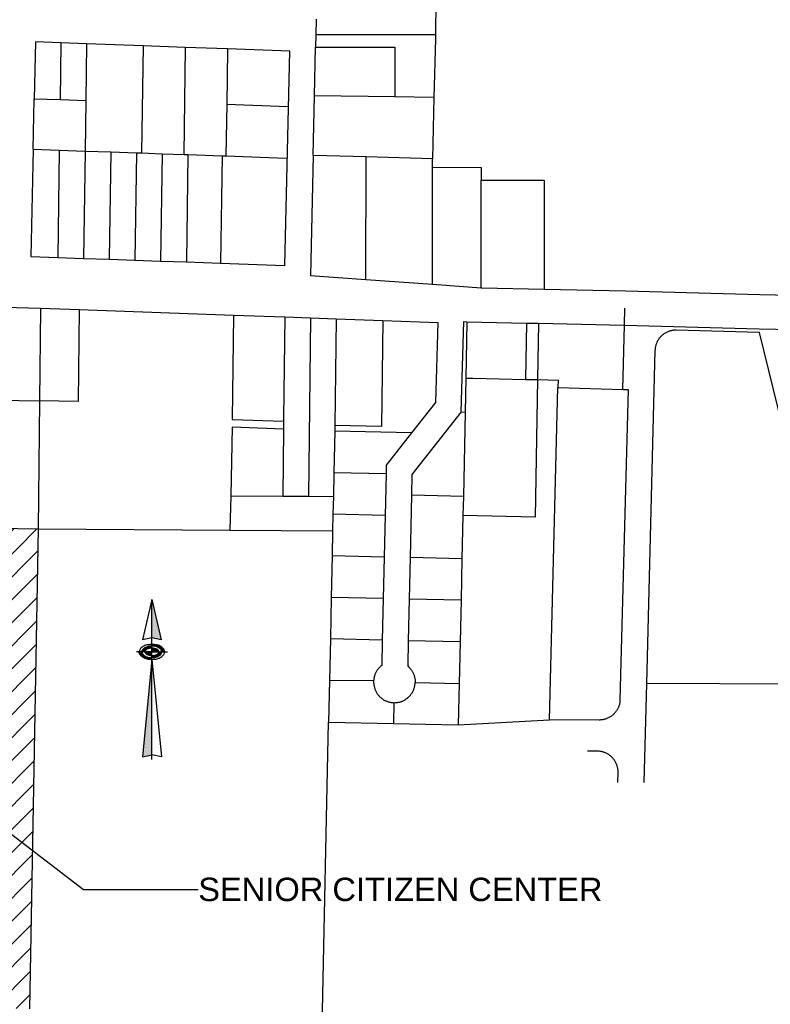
# Model space of a CAD drawing. Header units: feet. Extents: x 1348695 to 1391571, y 443146 to 661817.
# Tile 27 of 58: x 1371114 to 1372560, y 640807 to 642703. Entities that reach past the tile are written whole.
import ezdxf

# ---------------------------------------------------------------- set-up
doc = ezdxf.new("R2010")
doc.units = ezdxf.units.FT
doc.header["$MEASUREMENT"] = 0
doc.layers.add('eatpar', color=32, linetype='Continuous')
doc.layers.add('junk', color=1, linetype='Continuous')
doc.styles.get("Standard").update_dxf_attribs({"font": 'arial.ttf'})
doc.dimstyles.get("Standard").update_dxf_attribs({"dimtxt": 0.18, "dimasz": 0.18, "dimexe": 0.18, "dimexo": 0.0625, "dimgap": 0.09, "dimtad": 0, "dimtih": 1, "dimtoh": 1, "dimdec": 4, "dimzin": 0, "dimdsep": 46, "dimtxsty": 'Standard', "dimcen": 0.09, "dimadec": 0, "dimazin": 0, "dimtfac": 1, "dimtdec": 4, "dimtofl": 0, "dimtmove": 0, "dimatfit": 3, "dimfxl": 1, "dimtolj": 1, "dimtzin": 0, "dimarcsym": 0})

# ---------------------------------------------------------------- blocks, each defined once
blk = doc.blocks.new('*X11')
at = {"color": 0}
for p, q in [((6.062, 3.494), (6.062, 3.515)), ((6.069, 3.477), (6.069, 3.515)), ((6.075, 3.466), (6.075, 3.515)), ((6.081, 3.458), (6.081, 3.515)), ((6.088, 3.45), (6.088, 3.515)), ((6.094, 3.443), (6.094, 3.515)), ((6.1, 3.437), (6.1, 3.515)), ((6.106, 3.432), (6.106, 3.515)), ((6.113, 3.427), (6.113, 3.515)), ((6.119, 3.422), (6.119, 3.492)), ((6.125, 3.418), (6.125, 3.479)), ((6.131, 3.414), (6.131, 3.471)), ((6.138, 3.41), (6.138, 3.463)), ((6.144, 3.407), (6.144, 3.457)), ((6.15, 3.404), (6.15, 3.451)), ((6.156, 3.401), (6.156, 3.446)), ((6.163, 3.398), (6.163, 3.441)), ((6.169, 3.395), (6.169, 3.437)), ((6.175, 3.393), (6.175, 3.434)), ((6.181, 3.391), (6.181, 3.43)), ((6.188, 3.389), (6.188, 3.427)), ((6.194, 3.387), (6.194, 3.425)), ((6.2, 3.385), (6.2, 3.422)), ((6.206, 3.383), (6.206, 3.42)), ((6.213, 3.382), (6.213, 3.417)), ((6.219, 3.38), (6.219, 3.415)), ((6.225, 3.379), (6.225, 3.414)), ((6.231, 3.378), (6.231, 3.412)), ((6.238, 3.377), (6.238, 3.411)), ((6.244, 3.376), (6.244, 3.409)), ((6.25, 3.375), (6.25, 3.408)), ((6.256, 3.374), (6.256, 3.407)), ((6.263, 3.373), (6.263, 3.406)), ((6.269, 3.373), (6.269, 3.406)), ((6.275, 3.372), (6.275, 3.405)), ((6.281, 3.372), (6.281, 3.404)), ((6.288, 3.372), (6.288, 3.404)), ((6.294, 3.371), (6.294, 3.404)), ((6.3, 3.371), (6.3, 3.404))]:
    blk.add_line(p, q, dxfattribs=at)
blk = doc.blocks.new('*X10')
at = {"color": 0}
for p, q in [((6.306, 3.404), (6.306, 3.443)), ((6.312, 3.404), (6.312, 3.443)), ((6.319, 3.404), (6.319, 3.443)), ((6.325, 3.404), (6.325, 3.444)), ((6.331, 3.405), (6.331, 3.444)), ((6.338, 3.405), (6.338, 3.445)), ((6.344, 3.406), (6.344, 3.446)), ((6.35, 3.407), (6.35, 3.447)), ((6.356, 3.408), (6.356, 3.448)), ((6.363, 3.409), (6.363, 3.45)), ((6.369, 3.41), (6.369, 3.451)), ((6.375, 3.411), (6.375, 3.453)), ((6.381, 3.413), (6.381, 3.455)), ((6.388, 3.414), (6.388, 3.458)), ((6.394, 3.416), (6.394, 3.461)), ((6.4, 3.418), (6.4, 3.464)), ((6.406, 3.42), (6.406, 3.468)), ((6.413, 3.423), (6.413, 3.472)), ((6.419, 3.425), (6.419, 3.477)), ((6.425, 3.428), (6.425, 3.483)), ((6.431, 3.431), (6.431, 3.491)), ((6.438, 3.435), (6.438, 3.503)), ((6.444, 3.438), (6.444, 3.515)), ((6.45, 3.443), (6.45, 3.515)), ((6.456, 3.447), (6.456, 3.515)), ((6.463, 3.452), (6.463, 3.515)), ((6.469, 3.458), (6.469, 3.515)), ((6.475, 3.465), (6.475, 3.515)), ((6.481, 3.473), (6.481, 3.515)), ((6.488, 3.482), (6.488, 3.515)), ((6.494, 3.497), (6.494, 3.515))]:
    blk.add_line(p, q, dxfattribs=at)
blk = doc.blocks.new('*X9')
at = {"color": 0}
for p, q in [((6.306, 3.515), (6.306, 3.588)), ((6.312, 3.515), (6.312, 3.588)), ((6.319, 3.515), (6.319, 3.588)), ((6.325, 3.515), (6.325, 3.587)), ((6.331, 3.515), (6.331, 3.587)), ((6.338, 3.515), (6.338, 3.586)), ((6.344, 3.515), (6.344, 3.585)), ((6.35, 3.515), (6.35, 3.584)), ((6.356, 3.515), (6.356, 3.583)), ((6.363, 3.515), (6.363, 3.581)), ((6.369, 3.515), (6.369, 3.58)), ((6.375, 3.515), (6.375, 3.578)), ((6.381, 3.515), (6.381, 3.575)), ((6.388, 3.515), (6.388, 3.573)), ((6.394, 3.515), (6.394, 3.57)), ((6.4, 3.515), (6.4, 3.567)), ((6.406, 3.515), (6.406, 3.563)), ((6.413, 3.515), (6.413, 3.559)), ((6.419, 3.515), (6.419, 3.554)), ((6.425, 3.515), (6.425, 3.548)), ((6.431, 3.515), (6.431, 3.54)), ((6.438, 3.515), (6.438, 3.528))]:
    blk.add_line(p, q, dxfattribs=at)
blk = doc.blocks.new('*X8')
at = {"color": 0}
for p, q in [((6.175, 3.499), (6.175, 3.515)), ((6.181, 3.489), (6.181, 3.515)), ((6.188, 3.482), (6.188, 3.515)), ((6.194, 3.476), (6.194, 3.515)), ((6.2, 3.471), (6.2, 3.515)), ((6.206, 3.467), (6.206, 3.515)), ((6.213, 3.463), (6.213, 3.515)), ((6.219, 3.46), (6.219, 3.515)), ((6.225, 3.457), (6.225, 3.515)), ((6.231, 3.455), (6.231, 3.515)), ((6.238, 3.453), (6.238, 3.515)), ((6.244, 3.451), (6.244, 3.515)), ((6.25, 3.449), (6.25, 3.515)), ((6.256, 3.448), (6.256, 3.515)), ((6.263, 3.447), (6.263, 3.515)), ((6.269, 3.446), (6.269, 3.515)), ((6.275, 3.445), (6.275, 3.515)), ((6.281, 3.444), (6.281, 3.515)), ((6.288, 3.443), (6.288, 3.515)), ((6.294, 3.443), (6.294, 3.515)), ((6.3, 3.443), (6.3, 3.515))]:
    blk.add_line(p, q, dxfattribs=at)
blk = doc.blocks.new('*X7')
at = {"color": 0}
for p, q in [((6.188, 3.549), (6.188, 3.603)), ((6.194, 3.555), (6.194, 3.606)), ((6.2, 3.56), (6.2, 3.609)), ((6.206, 3.564), (6.206, 3.611)), ((6.213, 3.568), (6.213, 3.613)), ((6.219, 3.571), (6.219, 3.615)), ((6.225, 3.574), (6.225, 3.617)), ((6.231, 3.576), (6.231, 3.619)), ((6.238, 3.578), (6.238, 3.62)), ((6.244, 3.58), (6.244, 3.621)), ((6.25, 3.582), (6.25, 3.623)), ((6.256, 3.583), (6.256, 3.624)), ((6.263, 3.584), (6.263, 3.624)), ((6.269, 3.585), (6.269, 3.625)), ((6.275, 3.586), (6.275, 3.626)), ((6.281, 3.587), (6.281, 3.626)), ((6.288, 3.587), (6.288, 3.627)), ((6.294, 3.588), (6.294, 3.627)), ((6.3, 3.588), (6.3, 3.627)), ((6.119, 3.515), (6.119, 3.539)), ((6.125, 3.515), (6.125, 3.551)), ((6.131, 3.515), (6.131, 3.56)), ((6.138, 3.515), (6.138, 3.568)), ((6.144, 3.515), (6.144, 3.574)), ((6.15, 3.515), (6.15, 3.58)), ((6.156, 3.515), (6.156, 3.585)), ((6.163, 3.515), (6.163, 3.589)), ((6.169, 3.515), (6.169, 3.593)), ((6.175, 3.532), (6.175, 3.597)), ((6.181, 3.542), (6.181, 3.6))]:
    blk.add_line(p, q, dxfattribs=at)
blk = doc.blocks.new('*X6')
at = {"color": 0}
for p, q in [((6.306, 3.627), (6.306, 3.66)), ((6.312, 3.627), (6.312, 3.66)), ((6.319, 3.627), (6.319, 3.659)), ((6.325, 3.627), (6.325, 3.659)), ((6.331, 3.626), (6.331, 3.659)), ((6.338, 3.626), (6.338, 3.658)), ((6.344, 3.625), (6.344, 3.658)), ((6.35, 3.624), (6.35, 3.657)), ((6.356, 3.623), (6.356, 3.657)), ((6.363, 3.622), (6.363, 3.656)), ((6.369, 3.621), (6.369, 3.655)), ((6.375, 3.62), (6.375, 3.654)), ((6.381, 3.618), (6.381, 3.653)), ((6.388, 3.617), (6.388, 3.651)), ((6.394, 3.615), (6.394, 3.65)), ((6.4, 3.613), (6.4, 3.649)), ((6.406, 3.611), (6.406, 3.647)), ((6.413, 3.608), (6.413, 3.646)), ((6.419, 3.606), (6.419, 3.644)), ((6.425, 3.603), (6.425, 3.642)), ((6.431, 3.6), (6.431, 3.64)), ((6.438, 3.596), (6.438, 3.637)), ((6.444, 3.592), (6.444, 3.635)), ((6.45, 3.588), (6.45, 3.632)), ((6.456, 3.584), (6.456, 3.629)), ((6.463, 3.578), (6.463, 3.626)), ((6.469, 3.573), (6.469, 3.623)), ((6.475, 3.566), (6.475, 3.62)), ((6.481, 3.558), (6.481, 3.616)), ((6.488, 3.549), (6.488, 3.612)), ((6.494, 3.534), (6.494, 3.608)), ((6.5, 3.515), (6.5, 3.603)), ((6.506, 3.515), (6.506, 3.598)), ((6.513, 3.515), (6.513, 3.592)), ((6.519, 3.515), (6.519, 3.586)), ((6.525, 3.515), (6.525, 3.579)), ((6.531, 3.515), (6.531, 3.571)), ((6.538, 3.515), (6.538, 3.562)), ((6.544, 3.515), (6.544, 3.551)), ((6.55, 3.515), (6.55, 3.529))]:
    blk.add_line(p, q, dxfattribs=at)

msp = doc.modelspace()

# ---------------------------------------------------------------- hatches: boundary and pattern name
at = {"layer": 'junk'}
h = msp.add_hatch(dxfattribs=at)
h.set_pattern_fill('ANSI31', color=256, scale=250, style=0)
h.paths.add_polyline_path([(1370750.875, 641728), (1370950.25, 641725.25), (1371149.625, 641722.4375), (1371133.125, 640797.9375), (1371067, 640799.75), (1370737.25, 640808.9375), (1370748.125, 641479.5), (1370749.75, 641628), (1370750.5, 641691.75)])

# ---------------------------------------------------------------- linework, layer by layer
at = {"layer": 'eatpar'}
for p, q in [((1371193.375, 642658.25), (1371191.875, 642548.1875)), ((1371242.875, 642656.4375), (1371193.375, 642658.25)), ((1371242.875, 642656.4375), (1371241.375, 642546.375)), ((1371351.75, 642652.4375), (1371242.875, 642656.4375)), ((1371686.5, 642674), (1371915.625, 642674)), ((1371351.75, 642652.4375), (1371349, 642446.125)), ((1371433.125, 642649.4375), (1371351.75, 642652.4375)), ((1371433.125, 642649.4375), (1371430.375, 642443.25)), ((1371514.375, 642646.4375), (1371433.125, 642649.4375)), ((1371682, 642556.375), (1371684.125, 642650.1875)), ((1371140, 642453.4375), (1371142.125, 642550.0625)), ((1371191.875, 642548.1875), (1371142.125, 642550.0625)), ((1371241.375, 642546.375), (1371191.875, 642548.1875)), ((1371241.375, 642546.375), (1371240, 642449.9375)), ((1371679.375, 642441.5), (1371682, 642556.375)), ((1371836.75, 642554.0625), (1371682, 642556.375)), ((1371912, 642552.9375), (1371836.75, 642554.0625)), ((1371912, 642552.9375), (1371909.625, 642434.625)), ((1371513, 642539.875), (1371511.625, 642440.375)), ((1371513, 642539.875), (1371630.5, 642535.75)), ((1371140, 642453.4375), (1371190.5, 642451.6875)), ((1371190.5, 642451.6875), (1371187.75, 642245)), ((1371190.5, 642451.6875), (1371240, 642449.9375)), ((1371240, 642449.9375), (1371237.25, 642243.25)), ((1371240, 642449.9375), (1371289.5, 642448.1875)), ((1371289.5, 642448.1875), (1371286.75, 642241.5)), ((1371289.5, 642448.1875), (1371339, 642446.5)), ((1371339, 642446.5), (1371336.125, 642239.75)), ((1371339, 642446.5), (1371349, 642446.125)), ((1371349, 642446.125), (1371388.625, 642444.75)), ((1371388.625, 642444.75), (1371385.75, 642238)), ((1371388.625, 642444.75), (1371430.375, 642443.25)), ((1371430.375, 642443.25), (1371438.25, 642443)), ((1371438.25, 642443), (1371435.375, 642236.25)), ((1371438.25, 642443), (1371504.125, 642440.625)), ((1371504.125, 642440.625), (1371501.375, 642233.9375)), ((1371504.125, 642440.625), (1371511.625, 642440.375)), ((1371511.625, 642440.375), (1371627.625, 642436.3125)), ((1371781.5, 642438.4375), (1371679.375, 642441.5)), ((1371781, 642202.75), (1371781.5, 642438.4375)), ((1371909.625, 642434.625), (1371781.5, 642438.4375)), ((1371909.625, 642418.75), (1371909.625, 642434.625)), ((1371909.625, 642193.5), (1371909.625, 642418.75)), ((1372003.125, 642186.8125), (1372003.125, 642393.875)), ((1371187.75, 642245), (1371237.25, 642243.25)), ((1371237.25, 642243.25), (1371286.75, 642241.5)), ((1371286.75, 642241.5), (1371336.125, 642239.75)), ((1371336.125, 642239.75), (1371385.75, 642238)), ((1371385.75, 642238), (1371435.375, 642236.25)), ((1371435.375, 642236.25), (1371501.375, 642233.9375)), ((1371781, 642202.75), (1371909.625, 642193.5)), ((1371909.625, 642193.5), (1372003.125, 642186.8125)), ((1371154.375, 642147.125), (1371152.375, 641968.875)), ((1371154.375, 642147.125), (1371228.625, 642144.5)), ((1371228.625, 642144.5), (1371526, 642134)), ((1372279.5, 642114.5625), (1372280.375, 642147.5625)), ((1371526, 642134), (1371625, 642130.5)), ((1371625, 642130.5), (1371674.375, 642128.75)), ((1371674.375, 642128.75), (1371670.625, 641785.0625)), ((1371674.375, 642128.75), (1371723.875, 642127)), ((1371723.875, 642127), (1371721.5, 641921.5625)), ((1371723.875, 642127), (1371813.875, 642123.8125)), ((1371975.75, 642121.3125), (1371973.75, 642012.875)), ((1371975.75, 642121.3125), (1372090.75, 642118.75)), ((1372090.75, 642118.75), (1372088.75, 642010.3125)), ((1372090.75, 642118.75), (1372113.75, 642118.25)), ((1372113.75, 642118.25), (1372111.75, 642009.8125)), ((1372113.75, 642118.25), (1372279.5, 642114.5625)), ((1372276.375, 641990.9375), (1372279.5, 642114.5625)), ((1371973.75, 642012.875), (1371972.625, 641947.375)), ((1372088.75, 642010.3125), (1372111.75, 642009.8125)), ((1372134.75, 641354.6875), (1372151.375, 641994.5625)), ((1372151.375, 641994.5625), (1372276.375, 641990.9375)), ((1371073.5, 641970), (1371152.375, 641968.875)), ((1371152.375, 641968.875), (1371149.625, 641722.4375)), ((1371965, 641947.5), (1371972.625, 641947.375)), ((1371972.625, 641947.375), (1371969, 641784.8125)), ((1371622.625, 641929.5625), (1371622.5, 641914.5625)), ((1371721.5, 641921.5625), (1371721.25, 641910.3125)), ((1371622.5, 641914.5625), (1371621.125, 641785.375)), ((1371721.25, 641910.3125), (1371719.5, 641830.375)), ((1371869.375, 641907), (1371721.25, 641910.3125)), ((1371719.5, 641830.375), (1371718.5, 641784.75)), ((1371820, 641828.125), (1371719.5, 641830.375)), ((1371820, 641828.125), (1371818.25, 641748.125)), ((1371520.75, 641786.0625), (1371519.25, 641720.0625)), ((1371520.75, 641786.0625), (1371621.125, 641785.375)), ((1371621.125, 641785.375), (1371670.625, 641785.0625)), ((1371670.625, 641785.0625), (1371718.5, 641784.75)), ((1371718.5, 641784.75), (1371717.75, 641750.375)), ((1371869.125, 641787), (1371866.375, 641667.0625)), ((1371969, 641784.8125), (1371869.125, 641787)), ((1371969, 641784.8125), (1371968.125, 641747.875)), ((1371717.75, 641750.375), (1371717.125, 641718.75)), ((1371818.25, 641748.125), (1371717.75, 641750.375)), ((1371818.25, 641748.125), (1371816.5, 641668.125)), ((1371968.125, 641747.875), (1371966.25, 641664.8125)), ((1370950.25, 641725.25), (1371149.625, 641722.4375)), ((1371149.625, 641722.4375), (1371133.125, 640797.9375)), ((1371149.625, 641722.4375), (1371519.25, 641720.0625)), ((1371519.25, 641720.0625), (1371717.125, 641718.75)), ((1371717.125, 641718.75), (1371716.125, 641670.375)), ((1371716.125, 641670.375), (1371714.375, 641590.375)), ((1371816.5, 641668.125), (1371716.125, 641670.375)), ((1371816.5, 641668.125), (1371814.625, 641588.1875)), ((1371866.375, 641667.0625), (1371864.625, 641587.0625)), ((1371966.25, 641664.8125), (1371866.375, 641667.0625)), ((1371966.25, 641664.8125), (1371964.5, 641584.8125)), ((1371714.375, 641590.375), (1371712.75, 641510.4375)), ((1371814.625, 641588.1875), (1371714.375, 641590.375)), ((1371814.625, 641588.1875), (1371812.875, 641508.1875)), ((1371864.625, 641587.0625), (1371862.875, 641507.0625)), ((1371964.5, 641584.8125), (1371864.625, 641587.0625)), ((1371964.5, 641584.8125), (1371962.75, 641504.875)), ((1371712.75, 641510.4375), (1371711, 641430.4375)), ((1371812.875, 641508.1875), (1371712.75, 641510.4375)), ((1371962.75, 641504.875), (1371862.875, 641507.0625)), ((1371962.75, 641504.875), (1371961, 641424.875)), ((1371711, 641430.4375), (1371709.375, 641350.4375)), ((1371796.125, 641429.5), (1371711, 641430.4375)), ((1371876.125, 641426.8125), (1371961, 641424.875)), ((1371961, 641424.875), (1371959.25, 641344.875)), ((1372321.625, 641424.3125), (1372316.625, 641234)), ((1372711.125, 641422.8125), (1372321.625, 641424.3125)), ((1371835.25, 641387.6875), (1371834.375, 641347.6875)), ((1371690.625, 640445.125), (1371709.375, 641350.4375)), ((1371709.375, 641350.4375), (1371834.375, 641347.6875)), ((1371834.375, 641347.6875), (1371959.25, 641344.875)), ((1371959.25, 641344.875), (1372134.75, 641354.6875))]:
    msp.add_line(p, q, dxfattribs=at)
for points in [[(1371843.625, 642803.625), (1371916.375, 642803.625), (1371915.625, 642674)], [(1371685.25, 642703.6875), (1371684.875, 642673.6875), (1371684.125, 642650.1875)], [(1371193.375, 642658.25), (1371144.5, 642660.0625), (1371142.125, 642550.0625)], [(1371915.625, 642674), (1371915.625, 642666.125), (1371912, 642552.9375)], [(1371501.375, 642233.9375), (1371625.25, 642229.5625), (1371634.5, 642641.9375), (1371514.375, 642646.4375)], [(1371514.375, 642646.4375), (1371514.375, 642644.5625), (1371513, 642539.875)], [(1371684.125, 642650.1875), (1371837.125, 642650.1875), (1371836.75, 642554.0625)], [(1371140, 642453.4375), (1371135.625, 642246.8125), (1371187.75, 642245)], [(1371679.375, 642441.5), (1371674.25, 642210.4375), (1371781, 642202.75)], [(1371909.625, 642418.75), (1372003.125, 642418.25), (1372003.125, 642393.875)], [(1372003.125, 642393.875), (1372124.625, 642393.875), (1372124.625, 642184)], [(1372003.125, 642186.8125), (1372004.625, 642186.6875), (1372124.625, 642184)], [(1372124.625, 642184), (1372281.25, 642180.5), (1372540, 642173.75), (1372600.5, 642172.5)], [(1371075.5, 642149.875), (1371108, 642148.75), (1371154.375, 642147.125)], [(1371228.625, 642144.5), (1371226.625, 641967.875), (1371152.375, 641968.875)], [(1371526, 642134), (1371523.75, 641933.0625), (1371622.625, 641929.5625)], [(1371625, 642130.5), (1371622.75, 641936), (1371622.625, 641929.5625)], [(1371813.875, 642123.8125), (1371811.5, 641919.5625), (1371721.5, 641921.5625)], [(1371813.875, 642123.8125), (1371920.125, 642120.0625), (1371915.5, 641965.5), (1371869.375, 641907)], [(1371965, 641947.5), (1371970.125, 642121.4375), (1371975.75, 642121.3125)], [(1372279.5, 642114.5625), (1372538.875, 642107.75), (1373213.875, 642094.1875)], [(1372693.375, 641476.25), (1372539.75, 642100.6875), (1372379.25, 642104.9375), (1372377.875, 642104.9375), (1372376.5, 642104.875), (1372375.125, 642104.8125), (1372373.75, 642104.6875), (1372372.375, 642104.5), (1372371, 642104.25), (1372369.625, 642104), (1372368.25, 642103.6875), (1372366.875, 642103.3125), (1372365.5, 642102.875), (1372364.25, 642102.375), (1372363, 642101.875), (1372361.625, 642101.3125), (1372360.375, 642100.75), (1372359.125, 642100.0625), (1372358, 642099.375), (1372356.75, 642098.6875), (1372355.625, 642097.875), (1372354.5, 642097.0625), (1372353.375, 642096.25), (1372352.25, 642095.375), (1372351.25, 642094.4375), (1372350.25, 642093.4375), (1372349.25, 642092.5), (1372348.25, 642091.4375), (1372347.375, 642090.375), (1372346.5, 642089.3125), (1372345.625, 642088.1875), (1372344.875, 642087), (1372344.125, 642085.8125), (1372343.375, 642084.625), (1372342.75, 642083.4375), (1372342.125, 642082.1875), (1372341.625, 642080.875), (1372341, 642079.625), (1372340.5, 642078.3125), (1372340.125, 642076.9375), (1372339.75, 642075.625), (1372339.375, 642074.25), (1372339, 642072.9375), (1372338.75, 642071.5625), (1372338.625, 642070.1875), (1372338.375, 642068.75), (1372338.375, 642067.375), (1372338.25, 642066), (1372321.625, 641424.3125)], [(1371973.75, 642012.875), (1371987.5, 642012.5625), (1372088.75, 642010.3125)], [(1372111.75, 642009.8125), (1372107.125, 641744.8125), (1371968.125, 641747.875)], [(1372111.75, 642009.8125), (1372151.75, 642008.875), (1372151.375, 641994.5625)], [(1372276.375, 641990.9375), (1372286.375, 641990.6875), (1372270.75, 641393.25), (1372270.75, 641391.375), (1372270.625, 641390), (1372270.5, 641388.625), (1372270.25, 641387.1875), (1372270, 641385.875), (1372269.625, 641384.5), (1372269.25, 641383.125), (1372268.875, 641381.8125), (1372268.375, 641380.5), (1372267.875, 641379.1875), (1372267.375, 641377.875), (1372266.75, 641376.625), (1372266.125, 641375.375), (1372265.5, 641374.1875), (1372264.75, 641373), (1372264, 641371.8125), (1372263.125, 641370.6875), (1372262.25, 641369.5625), (1372261.375, 641368.5), (1372260.5, 641367.4375), (1372259.5, 641366.4375), (1372258.5, 641365.4375), (1372257.5, 641364.5), (1372256.5, 641363.5625), (1372255.375, 641362.6875), (1372254.25, 641361.875), (1372253.125, 641361.0625), (1372252, 641360.3125), (1372250.75, 641359.625), (1372249.5, 641358.9375), (1372248.25, 641358.3125), (1372247, 641357.6875), (1372245.75, 641357.1875), (1372244.375, 641356.6875), (1372243.125, 641356.25), (1372241.75, 641355.8125), (1372240.375, 641355.4375), (1372239, 641355.125), (1372237.625, 641354.875), (1372236.25, 641354.6875), (1372234.875, 641354.5), (1372233.5, 641354.375), (1372232.125, 641354.3125), (1372230.625, 641354.3125), (1372134.75, 641354.6875)], [(1371965, 641947.5), (1371870, 641827), (1371869.125, 641787)], [(1371622.5, 641914.5625), (1371523.625, 641918.0625), (1371520.75, 641786.0625)], [(1371869.375, 641907), (1371820.375, 641844.8125), (1371820, 641828.125)], [(1371812.875, 641508.1875), (1371811.75, 641459.4375), (1371810.75, 641458.5625), (1371809.625, 641457.6875), (1371808.625, 641456.75), (1371807.625, 641455.75), (1371806.625, 641454.75), (1371805.75, 641453.6875), (1371804.875, 641452.625), (1371804, 641451.5), (1371803.25, 641450.375), (1371802.375, 641449.25), (1371801.75, 641448.0625), (1371801, 641446.8125), (1371800.375, 641445.5625), (1371799.75, 641444.3125), (1371799.25, 641443.0625), (1371798.625, 641441.75), (1371798.25, 641440.4375), (1371797.75, 641439.125), (1371797.375, 641437.75), (1371797.125, 641436.4375), (1371796.75, 641435.0625), (1371796.625, 641433.6875), (1371796.375, 641432.25), (1371796.25, 641430.875), (1371796.125, 641429.5)], [(1371862.875, 641507.0625), (1371861.75, 641458.375), (1371863.5, 641456.8125), (1371864.5, 641455.8125), (1371865.5, 641454.8125), (1371866.5, 641453.8125), (1371867.375, 641452.6875), (1371868.125, 641451.625), (1371869, 641450.5), (1371869.75, 641449.3125), (1371870.5, 641448.125), (1371871.25, 641446.9375), (1371871.875, 641445.6875), (1371872.5, 641444.4375), (1371873, 641443.125), (1371873.5, 641441.875), (1371874, 641440.5), (1371874.375, 641439.1875), (1371874.75, 641437.875), (1371875.125, 641436.5), (1371875.375, 641435.125), (1371875.625, 641433.75), (1371875.875, 641432.375), (1371876, 641431), (1371876.125, 641429.5625), (1371876.125, 641428.1875), (1371876.125, 641426.8125)], [(1371796.125, 641429.5), (1371796.125, 641427.1875), (1371796.125, 641425.8125), (1371796.25, 641424.375), (1371796.375, 641423), (1371796.625, 641421.625), (1371796.875, 641420.25), (1371797.125, 641418.875), (1371797.5, 641417.5), (1371797.875, 641416.1875), (1371798.25, 641414.875), (1371798.75, 641413.5), (1371799.25, 641412.25), (1371799.75, 641410.9375), (1371800.375, 641409.6875), (1371801, 641408.4375), (1371801.75, 641407.25), (1371802.5, 641406.0625), (1371803.25, 641404.875), (1371804.125, 641403.75), (1371804.875, 641402.6875), (1371805.75, 641401.5625), (1371806.75, 641400.5625), (1371807.75, 641399.5625), (1371808.75, 641398.5625), (1371809.75, 641397.625), (1371810.75, 641396.75), (1371811.875, 641395.875), (1371813, 641395), (1371814.125, 641394.25), (1371815.375, 641393.5), (1371816.625, 641392.8125), (1371817.75, 641392.125), (1371819, 641391.5), (1371820.375, 641390.9375), (1371821.625, 641390.4375), (1371822.875, 641389.9375), (1371824.25, 641389.5), (1371825.625, 641389.125), (1371827, 641388.75), (1371828.25, 641388.4375), (1371829.625, 641388.1875), (1371831, 641388), (1371832.5, 641387.875), (1371833.875, 641387.75), (1371835.25, 641387.6875)], [(1371835.25, 641387.6875), (1371836.625, 641387.6875), (1371838, 641387.75), (1371839.375, 641387.8125), (1371840.75, 641387.9375), (1371842.25, 641388.125), (1371843.625, 641388.375), (1371845, 641388.6875), (1371846.25, 641389), (1371847.625, 641389.375), (1371849, 641389.8125), (1371850.25, 641390.25), (1371851.625, 641390.8125), (1371852.875, 641391.375), (1371854.125, 641391.9375), (1371855.375, 641392.625), (1371856.625, 641393.3125), (1371857.75, 641394.0625), (1371858.875, 641394.8125), (1371860, 641395.625), (1371861.125, 641396.5), (1371862.25, 641397.375), (1371863.25, 641398.3125), (1371864.25, 641399.25), (1371865.25, 641400.25), (1371866.25, 641401.3125), (1371867.125, 641402.375), (1371868, 641403.4375), (1371868.75, 641404.5625), (1371869.625, 641405.75), (1371870.375, 641406.9375), (1371871, 641408.125), (1371871.625, 641409.375), (1371872.25, 641410.625), (1371872.875, 641411.875), (1371873.375, 641413.1875), (1371873.875, 641414.5), (1371874.375, 641415.8125), (1371874.75, 641417.125), (1371875, 641418.5), (1371875.375, 641419.875), (1371875.625, 641421.25), (1371875.75, 641422.625), (1371876, 641424), (1371876, 641425.375), (1371876.125, 641426.8125)], [(1372266.625, 641234.1875), (1372267.125, 641253.25), (1372267.125, 641254.6875), (1372267.125, 641256.0625), (1372267, 641257.4375), (1372266.875, 641258.875), (1372266.625, 641260.25), (1372266.5, 641261.625), (1372266.125, 641263), (1372265.875, 641264.3125), (1372265.5, 641265.6875), (1372265, 641267), (1372264.625, 641268.3125), (1372264.125, 641269.625), (1372263.5, 641270.875), (1372262.875, 641272.1875), (1372262.25, 641273.375), (1372261.625, 641274.625), (1372260.875, 641275.8125), (1372260.125, 641277), (1372259.25, 641278.125), (1372258.375, 641279.1875), (1372257.5, 641280.3125), (1372256.625, 641281.3125), (1372255.625, 641282.375), (1372254.625, 641283.3125), (1372253.625, 641284.25), (1372252.625, 641285.1875), (1372251.5, 641286.0625), (1372250.375, 641286.875), (1372249.25, 641287.6875), (1372248, 641288.4375), (1372246.875, 641289.125), (1372245.625, 641289.8125), (1372244.375, 641290.4375), (1372243.125, 641291), (1372241.75, 641291.5), (1372240.5, 641292), (1372239.125, 641292.4375), (1372237.75, 641292.875), (1372236.5, 641293.1875), (1372235.125, 641293.5), (1372233.75, 641293.75), (1372232.375, 641294), (1372231, 641294.125), (1372229.5, 641294.25), (1372227.375, 641294.3125), (1372208.25, 641294.375)]]:
    msp.add_lwpolyline(points, dxfattribs=at)
at = {"layer": 'junk', "color": 1}
for p, q in [((1371368.9306, 641586.5499), (1371351.0449, 641508.5749)), ((1371368.9306, 641471.1311), (1371368.9306, 641586.5499)), ((1371368.9306, 641586.5499), (1371386.8163, 641508.5749)), ((1371368.9306, 641512.6777), (1371351.0449, 641508.5749)), ((1371386.8163, 641508.5749), (1371368.9306, 641512.6777)), ((1371368.9306, 641496.736), (1371368.9306, 641499.9687)), ((1371344.3684, 641485.5499), (1371338.9306, 641485.5499)), ((1371349.8512, 641485.5499), (1371344.3684, 641485.5499)), ((1371355.523, 641485.5499), (1371349.8512, 641485.5499)), ((1371368.9306, 641485.5499), (1371355.523, 641485.5499)), ((1371368.9306, 641492.8106), (1371368.9306, 641496.736)), ((1371368.9306, 641485.5499), (1371368.9306, 641492.8106)), ((1371368.9306, 641478.2893), (1371368.9306, 641485.5499)), ((1371368.9306, 641485.5499), (1371382.3382, 641485.5499)), ((1371382.3382, 641485.5499), (1371388.01, 641485.5499)), ((1371388.01, 641485.5499), (1371393.4928, 641485.5499)), ((1371393.4928, 641485.5499), (1371398.9306, 641485.5499)), ((1371368.9306, 641471.1311), (1371350.4781, 641283.368)), ((1371368.9306, 641474.3638), (1371368.9306, 641478.2893)), ((1371368.9306, 641471.1311), (1371368.9306, 641474.3638)), ((1371368.9306, 641471.1311), (1371387.3832, 641283.368)), ((1371368.9306, 641278.3747), (1371368.9306, 641471.1311)), ((1371387.3832, 641283.368), (1371368.9306, 641287.1129))]:
    msp.add_line(p, q, dxfattribs=at)
at = {"layer": 'junk'}
msp.add_line((1371350.4781, 641283.368), (1371368.9306, 641287.1129), dxfattribs=at)
at = {"layer": 'junk', "color": 1}
for points in [[(1371368.9306, 641499.9687, 0.059702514), (1371359.0776, 641498.788, 0.073205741), (1371351.5625, 641495.7455, 0.10677498), (1371345.972, 641490.6042, 0.154839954), (1371344.3684, 641485.5499, 0.154839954)], [(1371393.4928, 641485.5499, 0.154839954), (1371391.8892, 641490.6042, 0.10677498), (1371386.2987, 641495.7455, 0.073205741), (1371378.7837, 641498.788, 0.059702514), (1371368.9306, 641499.9687, 0.059702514)], [(1371344.3684, 641485.5499, 0.154839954), (1371345.972, 641480.4956, 0.10677498), (1371351.5625, 641475.3543, 0.073205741), (1371359.0776, 641472.3119, 0.059702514), (1371368.9306, 641471.1311, 0.059702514)], [(1371368.9306, 641496.736, 0.059629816), (1371361.2764, 641495.8199, 0.073140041), (1371355.4394, 641493.4597, 0.106763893), (1371351.0963, 641489.47, 0.154992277), (1371349.8512, 641485.5499, 0.154992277)], [(1371349.8512, 641485.5499, 0.154992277), (1371351.0963, 641481.6298, 0.106763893), (1371355.4394, 641477.6402, 0.073140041), (1371361.2764, 641475.2799, 0.059629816), (1371368.9306, 641474.3638, 0.059629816)], [(1371368.9306, 641492.8106, 0.055220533), (1371363.5286, 641492.2121, 0.069024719), (1371359.45, 641490.684, 0.105770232), (1371356.3704, 641488.0526, 0.164706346), (1371355.523, 641485.5499, 0.164706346)], [(1371355.523, 641485.5499, 0.164706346), (1371356.3704, 641483.0472, 0.105770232), (1371359.45, 641480.4159, 0.069024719), (1371363.5286, 641478.8877, 0.055220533), (1371368.9306, 641478.2893, 0.055220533)], [(1371388.01, 641485.5499, 0.154992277), (1371386.765, 641489.47, 0.106763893), (1371382.4218, 641493.4597, 0.073140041), (1371376.5848, 641495.8199, 0.059629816), (1371368.9306, 641496.736, 0.059629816)], [(1371382.3382, 641485.5499, 0.164706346), (1371381.4908, 641488.0526, 0.105770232), (1371378.4112, 641490.684, 0.069024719), (1371374.3326, 641492.2121, 0.055220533), (1371368.9306, 641492.8106, 0.055220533)], [(1371368.9306, 641478.2893, 0.055220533), (1371374.3326, 641478.8877, 0.069024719), (1371378.4112, 641480.4159, 0.105770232), (1371381.4908, 641483.0472, 0.164706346), (1371382.3382, 641485.5499, 0.164706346)], [(1371368.9306, 641474.3638, 0.059629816), (1371376.5848, 641475.2799, 0.073140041), (1371382.4218, 641477.6402, 0.106763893), (1371386.765, 641481.6298, 0.154992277), (1371388.01, 641485.5499, 0.154992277)], [(1371368.9306, 641471.1311, 0.059702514), (1371378.7837, 641472.3119, 0.073205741), (1371386.2987, 641475.3543, 0.10677498), (1371391.8892, 641480.4956, 0.154839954), (1371393.4928, 641485.5499, 0.154839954)]]:
    msp.add_lwpolyline(points, format="xyb", dxfattribs=at)
for points in [[(1371368.9306, 641586.5499), (1371386.8163, 641508.5749), (1371368.9306, 641512.6777)], [(1371368.9306, 641471.1311), (1371368.9306, 641287.1129), (1371350.4781, 641283.368)]]:
    msp.add_solid(points, dxfattribs=at)

# ---------------------------------------------------------------- block references
at = {"layer": 'junk', "color": 1, "xscale": 100, "yscale": 100, "zscale": 100}
for name in ['*X6', '*X11', '*X7', '*X8', '*X9', '*X10']:
    msp.add_blockref(name, (1370738.3847, 641134.0068), dxfattribs=at)

# ---------------------------------------------------------------- texts
at = {"layer": 'junk', "insert": (1371458.2005, 641050.6772), "char_height": 45, "attachment_point": 1}
msp.add_mtext('SENIOR CITIZEN CENTER', dxfattribs=at)

# ---------------------------------------------------------------- leaders
at = {"layer": 'junk', "annotation_type": 0, "has_hookline": 1, "hookline_direction": 0, "text_width": 775.2524}
msp.add_leader([(1370943.0138, 641253.0098), (1371236.9467, 641028.1772), (1371458.1105, 641028.1772)], dimstyle='Standard', override={"dimgap": 0.09, "dimtad": 0}, dxfattribs=at)

doc.saveas('drawing.dxf')
